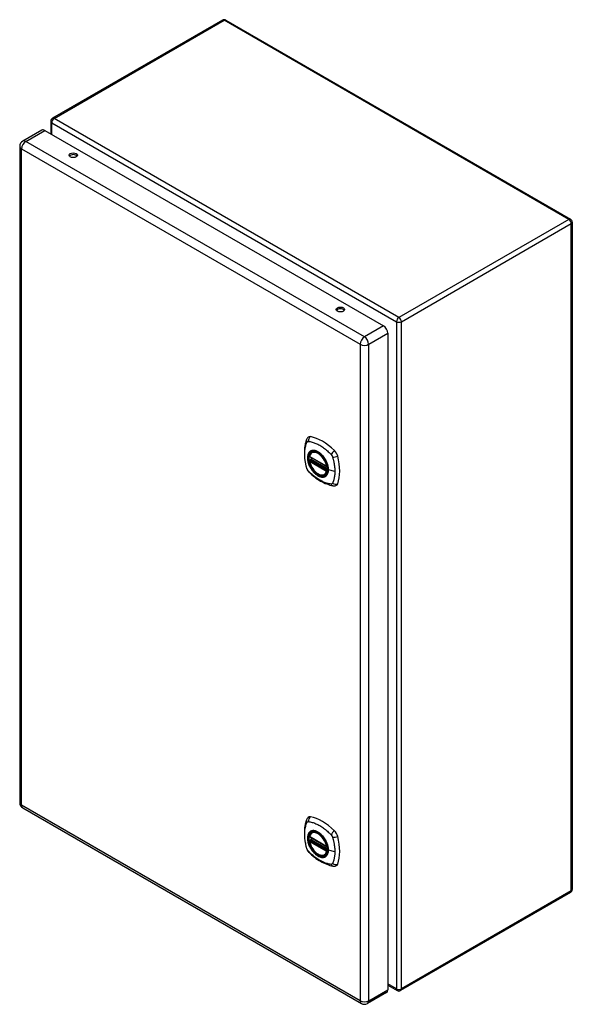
# Model space of a CAD drawing. Header units: inches. Extents: x 71 to 84.4, y 21.4 to 45.3.
import ezdxf

# ---------------------------------------------------------------- set-up
doc = ezdxf.new("R2010")
doc.units = ezdxf.units.IN
doc.header["$MEASUREMENT"] = 0
doc.layers.add('Visible Edges(ANSI)', color=7, linetype='Continuous', lineweight=25)
doc.layers.add('Visible Tangent Edges(ANSI)', color=7, linetype='Continuous', lineweight=25)

msp = doc.modelspace()

# ---------------------------------------------------------------- linework, layer by layer
at = {"layer": 'Visible Edges(ANSI)'}
for p, q in [((75.874, 45.291), (71.751, 42.91)), ((75.958, 45.291), (84.325, 40.461)), ((71.709, 42.838), (71.709, 42.533)), ((71.49, 42.624), (71.027, 42.357)), ((71.563, 42.617), (79.784, 37.87)), ((70.954, 42.23), (70.954, 26.3)), ((84.367, 40.388), (84.367, 24.195)), ((79.887, 37.692), (79.887, 21.761)), ((77.993, 34.7), (78.407, 34.461)), ((78.018, 34.638), (78.058, 34.662)), ((78.049, 34.804), (78.06, 34.81)), ((77.993, 34.604), (78.007, 34.612)), ((78.012, 34.624), (78.012, 34.626)), ((78.362, 34.262), (78.373, 34.268)), ((71.027, 26.173), (79.248, 21.427)), ((78.049, 25.575), (78.06, 25.581)), ((77.993, 25.471), (78.407, 25.232)), ((77.993, 25.375), (78.007, 25.383)), ((78.012, 25.395), (78.012, 25.398)), ((78.018, 25.409), (78.058, 25.433)), ((78.362, 25.033), (78.373, 25.039)), ((84.325, 24.123), (80.201, 21.742)), ((79.887, 21.875), (80.117, 21.742)), ((79.857, 21.694), (79.394, 21.427))]:
    msp.add_line(p, q, dxfattribs=at)
at = {"layer": 'Visible Edges(ANSI)', "flags": 128}
for points in [[(77.953, 35.169), (77.94, 35.156), (77.93, 35.142), (77.922, 35.127), (77.915, 35.113)], [(77.915, 35.113), (77.908, 35.092), (77.901, 35.072), (77.896, 35.053), (77.891, 35.035), (77.887, 35.016), (77.883, 34.997), (77.875, 34.957), (77.87, 34.916), (77.866, 34.875), (77.863, 34.832), (77.863, 34.789), (77.863, 34.746), (77.866, 34.702), (77.87, 34.657), (77.875, 34.613), (77.882, 34.567), (77.89, 34.522), (77.9, 34.476), (77.906, 34.453), (77.909, 34.441), (77.912, 34.427)], [(77.987, 34.713), (77.991, 34.728), (77.997, 34.742), (78.003, 34.755), (78.01, 34.767), (78.018, 34.778), (78.028, 34.788), (78.038, 34.796), (78.049, 34.804)], [(78.302, 34.724), (78.32, 34.701), (78.338, 34.678), (78.355, 34.653), (78.37, 34.628), (78.385, 34.602), (78.398, 34.575), (78.409, 34.548), (78.419, 34.52)], [(77.912, 34.427), (77.917, 34.414), (77.922, 34.401), (77.928, 34.388), (77.934, 34.376), (77.942, 34.364), (77.95, 34.353), (77.958, 34.342), (77.968, 34.331)], [(78.362, 34.262), (78.351, 34.256), (78.338, 34.251), (78.326, 34.248), (78.312, 34.246), (78.299, 34.246), (78.285, 34.247), (78.271, 34.249), (78.256, 34.252), (78.242, 34.257), (78.227, 34.263), (78.212, 34.27), (78.198, 34.278), (78.183, 34.287), (78.169, 34.297), (78.154, 34.308), (78.14, 34.32), (78.126, 34.333), (78.113, 34.347), (78.1, 34.362), (78.087, 34.377), (78.075, 34.393), (78.063, 34.41), (78.052, 34.427), (78.042, 34.445), (78.032, 34.462), (78.023, 34.481), (78.015, 34.499), (78.008, 34.518), (78.001, 34.536), (77.996, 34.555), (77.991, 34.574), (77.987, 34.592)], [(78.007, 34.612), (78.009, 34.614), (78.011, 34.617), (78.012, 34.621), (78.012, 34.624)], [(77.968, 34.331), (77.978, 34.321), (77.987, 34.312), (78.004, 34.295), (78.039, 34.265), (78.074, 34.235), (78.11, 34.206), (78.146, 34.179), (78.182, 34.154), (78.219, 34.13), (78.257, 34.107), (78.294, 34.086), (78.332, 34.067), (78.37, 34.05), (78.408, 34.035), (78.446, 34.021), (78.485, 34.009), (78.523, 33.999), (78.542, 33.995), (78.552, 33.993), (78.563, 33.991)], [(78.563, 33.991), (78.579, 33.989), (78.595, 33.989), (78.613, 33.991), (78.631, 33.996)], [(77.915, 25.884), (77.908, 25.863), (77.901, 25.843), (77.896, 25.825), (77.891, 25.806), (77.887, 25.787), (77.883, 25.768), (77.875, 25.728), (77.87, 25.687), (77.866, 25.646), (77.863, 25.604), (77.863, 25.561), (77.863, 25.517), (77.866, 25.473), (77.87, 25.429), (77.875, 25.384), (77.882, 25.338), (77.89, 25.293), (77.9, 25.247), (77.906, 25.224), (77.909, 25.212), (77.912, 25.199)], [(77.953, 25.94), (77.94, 25.927), (77.93, 25.913), (77.922, 25.898), (77.915, 25.884)], [(77.987, 25.484), (77.991, 25.499), (77.997, 25.513), (78.003, 25.526), (78.01, 25.538), (78.018, 25.549), (78.028, 25.559), (78.038, 25.567), (78.049, 25.575)], [(78.362, 25.033), (78.351, 25.027), (78.338, 25.022), (78.326, 25.019), (78.312, 25.017), (78.299, 25.017), (78.285, 25.018), (78.271, 25.02), (78.256, 25.023), (78.242, 25.028), (78.227, 25.034), (78.212, 25.041), (78.198, 25.049), (78.183, 25.058), (78.169, 25.068), (78.154, 25.079), (78.14, 25.091), (78.126, 25.104), (78.113, 25.118), (78.1, 25.133), (78.087, 25.148), (78.075, 25.164), (78.063, 25.181), (78.052, 25.198), (78.042, 25.216), (78.032, 25.234), (78.023, 25.252), (78.015, 25.27), (78.008, 25.289), (78.001, 25.308), (77.996, 25.326), (77.991, 25.345), (77.987, 25.363)], [(78.007, 25.383), (78.009, 25.385), (78.011, 25.389), (78.012, 25.392), (78.012, 25.395)], [(78.302, 25.495), (78.32, 25.472), (78.338, 25.449), (78.355, 25.424), (78.37, 25.399), (78.385, 25.373), (78.398, 25.346), (78.409, 25.319), (78.419, 25.291)], [(77.912, 25.199), (77.917, 25.185), (77.922, 25.172), (77.928, 25.159), (77.934, 25.147), (77.942, 25.135), (77.95, 25.124), (77.958, 25.113), (77.968, 25.102)], [(77.968, 25.102), (77.978, 25.092), (77.987, 25.083), (78.004, 25.067), (78.039, 25.036), (78.074, 25.006), (78.11, 24.978), (78.146, 24.95), (78.182, 24.925), (78.219, 24.901), (78.257, 24.878), (78.294, 24.858), (78.332, 24.838), (78.37, 24.821), (78.408, 24.806), (78.446, 24.792), (78.485, 24.78), (78.523, 24.77), (78.542, 24.766), (78.552, 24.764), (78.563, 24.762)], [(78.563, 24.762), (78.579, 24.761), (78.595, 24.761), (78.613, 24.763), (78.631, 24.767)]]:
    msp.add_lwpolyline(points, dxfattribs=at)
at = {"layer": 'Visible Edges(ANSI)'}
for centre, radius, start, end in [((75.916, 45.218), 0.084, 60, 120), ((71.793, 42.838), 0.084, 120, 180), ((71.1, 42.23), 0.146, 120, 180), ((84.283, 40.388), 0.084, 0, 60), ((77.999, 34.71), 0.0118, 166.5554, 240), ((77.999, 34.594), 0.0118, 120, 190.611), ((78.024, 34.628), 0.0118, 120, 187.8283), ((78.413, 34.471), 0.0118, 240, 282.6344), ((71.1, 26.3), 0.146, 180, 240), ((77.999, 25.481), 0.0118, 166.5554, 240), ((77.999, 25.365), 0.0118, 120, 190.611), ((78.024, 25.399), 0.0118, 120, 187.8283), ((78.413, 25.242), 0.0118, 240, 282.6344), ((84.283, 24.195), 0.084, 300, 0), ((80.159, 21.814), 0.084, 240, 300), ((79.321, 21.554), 0.146, 240, 300)]:
    msp.add_arc(centre, radius, start, end, dxfattribs=at)
for centre, major_axis, start_param, end_param in [((71.563, 42.497), (-0.073, 0.126), 5.497787, 6.283185), ((72.255, 41.97), (0.102, 0), 0.378178, 2.763414), ((78.738, 38.227), (0.102, 0), 0.378178, 2.763414), ((79.784, 37.751), (0.073, -0.126), 0.785398, 2.356194), ((78.052, 35.023), (-0.089, 0.153), 5.825423, 6.408181), ((78.303, 34.026), (-0.64, 1.108), 5.170151, 5.825423), ((78.198, 34.529), (0.157, -0.273), 2.363977, 7.060801), ((78.554, 34.734), (0.089, -0.153), 1.113034, 2.028558), ((77.816, 34.87), (-0.64, 1.108), 3.599355, 4.254627), ((78.554, 34.155), (0.089, -0.153), 6.158189, 6.740947), ((78.052, 25.795), (-0.089, 0.153), 5.825423, 6.408181), ((78.303, 24.798), (-0.64, 1.108), 5.170151, 5.825423), ((78.198, 25.3), (0.157, -0.273), 2.363977, 7.060801), ((78.554, 25.505), (0.089, -0.153), 1.113034, 2.028558), ((77.816, 25.641), (-0.64, 1.108), 3.599355, 4.254627), ((78.554, 24.926), (0.089, -0.153), 6.158189, 6.740947), ((79.784, 21.821), (0.073, -0.126), 0, 0.785398)]:
    msp.add_ellipse(centre, major_axis=major_axis, ratio=0.57735, start_param=start_param, end_param=end_param, dxfattribs=at)
for centre, major_axis in [((72.255, 42.013), (0.102, 0)), ((78.738, 38.27), (0.102, 0)), ((78.195, 34.526), (-0.16, 0.277)), ((78.195, 25.298), (-0.16, 0.277))]:
    msp.add_ellipse(centre, major_axis=major_axis, ratio=0.57735, dxfattribs=at)
at = {"layer": 'Visible Tangent Edges(ANSI)'}
for p, q in [((71.793, 42.906), (75.916, 45.287)), ((84.283, 40.457), (75.916, 45.287)), ((71.733, 42.803), (80.1, 37.973)), ((71.733, 42.518), (71.733, 42.803)), ((80.159, 38.076), (71.793, 42.906)), ((71.1, 42.35), (71.563, 42.617)), ((79.321, 37.603), (71.1, 42.35)), ((70.997, 42.171), (79.218, 37.425)), ((70.997, 26.24), (70.997, 42.171)), ((84.283, 40.457), (80.159, 38.076)), ((80.218, 37.973), (84.342, 40.354)), ((84.342, 24.161), (84.342, 40.354)), ((78.683, 38.221), (78.652, 38.238)), ((79.784, 37.87), (79.321, 37.603)), ((80.1, 37.973), (80.1, 21.78)), ((80.218, 21.78), (80.218, 37.973)), ((79.425, 37.425), (79.887, 37.692)), ((79.218, 37.425), (79.218, 21.494)), ((79.425, 21.494), (79.425, 37.425)), ((78.404, 34.466), (77.99, 34.705)), ((78.024, 34.638), (78.062, 34.66)), ((77.99, 34.589), (78.404, 34.35)), ((77.999, 34.604), (78.01, 34.61)), ((78.413, 34.365), (77.999, 34.604)), ((78.01, 34.61), (78.42, 34.374)), ((78.421, 34.391), (78.018, 34.623)), ((78.421, 34.408), (78.024, 34.638)), ((78.419, 34.369), (78.413, 34.365)), ((78.603, 34.34), (78.446, 34.38)), ((79.218, 21.494), (70.997, 26.24)), ((78.404, 25.237), (77.99, 25.476)), ((77.99, 25.36), (78.404, 25.121)), ((77.999, 25.375), (78.01, 25.381)), ((78.413, 25.136), (77.999, 25.375)), ((78.01, 25.381), (78.42, 25.145)), ((78.421, 25.162), (78.018, 25.394)), ((78.024, 25.409), (78.062, 25.431)), ((78.421, 25.179), (78.024, 25.409)), ((78.419, 25.14), (78.413, 25.136)), ((78.603, 25.111), (78.446, 25.151)), ((84.342, 24.161), (80.218, 21.78)), ((79.425, 21.494), (79.887, 21.761)), ((80.1, 21.78), (79.887, 21.903))]:
    msp.add_line(p, q, dxfattribs=at)
at = {"layer": 'Visible Tangent Edges(ANSI)', "flags": 128}
for points in [[(77.926, 34.413), (77.916, 34.446), (77.909, 34.476), (77.902, 34.505), (77.896, 34.535), (77.891, 34.564), (77.886, 34.593), (77.882, 34.622), (77.879, 34.651), (77.876, 34.679), (77.874, 34.707), (77.873, 34.735), (77.873, 34.762), (77.873, 34.789), (77.874, 34.815), (77.876, 34.841), (77.878, 34.866), (77.882, 34.89), (77.886, 34.914), (77.891, 34.938), (77.896, 34.961), (77.902, 34.983), (77.909, 35.005), (77.916, 35.026), (77.926, 35.048)], [(77.926, 35.048), (77.927, 35.049), (77.928, 35.051), (77.929, 35.052), (77.93, 35.054), (77.931, 35.055), (77.932, 35.057), (77.934, 35.058), (77.935, 35.059), (77.936, 35.061), (77.938, 35.062), (77.939, 35.063), (77.941, 35.064), (77.942, 35.064), (77.944, 35.065), (77.946, 35.066), (77.947, 35.066), (77.949, 35.067), (77.951, 35.067), (77.953, 35.068), (77.954, 35.068), (77.956, 35.068), (77.958, 35.068), (77.96, 35.069), (77.962, 35.068)], [(77.962, 35.068), (77.986, 35.066), (78.008, 35.062), (78.03, 35.057), (78.053, 35.051), (78.075, 35.045), (78.098, 35.037), (78.121, 35.029), (78.144, 35.02), (78.168, 35.009), (78.191, 34.998), (78.214, 34.986), (78.238, 34.973), (78.261, 34.959), (78.284, 34.944), (78.308, 34.929), (78.331, 34.912), (78.354, 34.895), (78.376, 34.877), (78.399, 34.858), (78.422, 34.838), (78.444, 34.818), (78.466, 34.798), (78.488, 34.776), (78.512, 34.751)], [(78, 34.824), (77.991, 34.816), (77.982, 34.807), (77.975, 34.797), (77.968, 34.786), (77.962, 34.774), (77.957, 34.762), (77.952, 34.748), (77.948, 34.734), (77.945, 34.72), (77.943, 34.704), (77.942, 34.688), (77.942, 34.671), (77.942, 34.654), (77.943, 34.637), (77.945, 34.619), (77.948, 34.601), (77.952, 34.583), (77.957, 34.564), (77.962, 34.545), (77.968, 34.526), (77.975, 34.508), (77.982, 34.489), (77.991, 34.47), (78, 34.452)], [(78.443, 34.382), (78.438, 34.324), (78.421, 34.275), (78.393, 34.238), (78.357, 34.214), (78.313, 34.205), (78.264, 34.21), (78.211, 34.23), (78.157, 34.263), (78.106, 34.309), (78.058, 34.364), (78.017, 34.427), (77.984, 34.494), (77.96, 34.563), (77.948, 34.63), (77.946, 34.693), (77.956, 34.748), (77.977, 34.792), (78.008, 34.825), (78.047, 34.843), (78.094, 34.847), (78.145, 34.837), (78.198, 34.811), (78.251, 34.773), (78.302, 34.724)], [(78.033, 34.843), (78.031, 34.842), (78.03, 34.842), (78.028, 34.841), (78.027, 34.84), (78.025, 34.84), (78.024, 34.839), (78.022, 34.838), (78.021, 34.838), (78.02, 34.837), (78.018, 34.836), (78.017, 34.835), (78.015, 34.835), (78.014, 34.834), (78.013, 34.833), (78.011, 34.832), (78.01, 34.831), (78.009, 34.83), (78.007, 34.829), (78.006, 34.829), (78.005, 34.828), (78.003, 34.827), (78.002, 34.826), (78.001, 34.825), (78, 34.824)], [(78.355, 34.657), (78.343, 34.674), (78.331, 34.69), (78.319, 34.706), (78.306, 34.722), (78.293, 34.736), (78.279, 34.751), (78.266, 34.764), (78.252, 34.776), (78.237, 34.788), (78.223, 34.799), (78.209, 34.808), (78.194, 34.817), (78.179, 34.825), (78.165, 34.832), (78.15, 34.838), (78.136, 34.843), (78.122, 34.847), (78.108, 34.849), (78.095, 34.851), (78.081, 34.851), (78.069, 34.851), (78.056, 34.849), (78.044, 34.847), (78.033, 34.843)], [(78.388, 34.599), (78.387, 34.602), (78.385, 34.604), (78.384, 34.607), (78.383, 34.609), (78.381, 34.612), (78.38, 34.614), (78.379, 34.617), (78.377, 34.619), (78.376, 34.621), (78.375, 34.624), (78.373, 34.626), (78.372, 34.629), (78.371, 34.631), (78.369, 34.633), (78.368, 34.636), (78.366, 34.638), (78.365, 34.641), (78.363, 34.643), (78.362, 34.645), (78.361, 34.648), (78.359, 34.65), (78.358, 34.652), (78.356, 34.655), (78.355, 34.657)], [(78.512, 34.751), (78.513, 34.75), (78.514, 34.749), (78.515, 34.748), (78.515, 34.747), (78.516, 34.746), (78.517, 34.744), (78.518, 34.743), (78.519, 34.742), (78.52, 34.741), (78.521, 34.74), (78.522, 34.738), (78.523, 34.737), (78.524, 34.736), (78.525, 34.735), (78.526, 34.733), (78.526, 34.732), (78.527, 34.731), (78.528, 34.73), (78.529, 34.728), (78.53, 34.727), (78.531, 34.726), (78.531, 34.724), (78.532, 34.723), (78.533, 34.722)], [(78.533, 34.722), (78.534, 34.72), (78.535, 34.719), (78.535, 34.718), (78.536, 34.716), (78.537, 34.715), (78.537, 34.714), (78.538, 34.712), (78.539, 34.711), (78.539, 34.709), (78.54, 34.708), (78.541, 34.707), (78.541, 34.705), (78.542, 34.704), (78.543, 34.702), (78.543, 34.701), (78.544, 34.7), (78.544, 34.698), (78.545, 34.697), (78.545, 34.695), (78.546, 34.694), (78.546, 34.693), (78.547, 34.691), (78.547, 34.69), (78.548, 34.688)], [(78.548, 34.688), (78.554, 34.67), (78.558, 34.655), (78.562, 34.641), (78.565, 34.626), (78.569, 34.611), (78.572, 34.596), (78.575, 34.582), (78.578, 34.567), (78.581, 34.552), (78.584, 34.538), (78.587, 34.523), (78.589, 34.509), (78.591, 34.494), (78.593, 34.48), (78.595, 34.465), (78.597, 34.451), (78.598, 34.437), (78.6, 34.423), (78.601, 34.409), (78.602, 34.395), (78.602, 34.381), (78.603, 34.368), (78.603, 34.354), (78.603, 34.34)], [(77.962, 34.35), (77.96, 34.352), (77.958, 34.355), (77.956, 34.357), (77.954, 34.359), (77.953, 34.362), (77.951, 34.364), (77.949, 34.367), (77.947, 34.369), (77.946, 34.372), (77.944, 34.374), (77.942, 34.377), (77.941, 34.38), (77.939, 34.382), (77.938, 34.385), (77.936, 34.388), (77.935, 34.391), (77.934, 34.393), (77.932, 34.396), (77.931, 34.399), (77.93, 34.402), (77.929, 34.404), (77.928, 34.407), (77.927, 34.41), (77.926, 34.413)], [(78, 34.452), (78.001, 34.45), (78.002, 34.447), (78.003, 34.445), (78.005, 34.442), (78.006, 34.44), (78.007, 34.437), (78.009, 34.435), (78.01, 34.432), (78.011, 34.43), (78.013, 34.428), (78.014, 34.425), (78.015, 34.423), (78.017, 34.42), (78.018, 34.418), (78.02, 34.416), (78.021, 34.413), (78.022, 34.411), (78.024, 34.408), (78.025, 34.406), (78.027, 34.404), (78.028, 34.401), (78.03, 34.399), (78.031, 34.397), (78.033, 34.394)], [(78.007, 34.612), (78.007, 34.612), (78.006, 34.612), (78.006, 34.612), (78.006, 34.612), (78.006, 34.612), (78.006, 34.612), (78.006, 34.612), (78.006, 34.612), (78.006, 34.612), (78.006, 34.612), (78.006, 34.612), (78.006, 34.612), (78.006, 34.612), (78.006, 34.612), (78.006, 34.612), (78.006, 34.612), (78.006, 34.612), (78.006, 34.612), (78.006, 34.612), (78.006, 34.612), (78.006, 34.612), (78.006, 34.612), (78.006, 34.612), (78.006, 34.612)], [(78.006, 34.612), (78.006, 34.612), (78.006, 34.612), (78.006, 34.612), (78.006, 34.612), (78.006, 34.612), (78.006, 34.612), (78.006, 34.612), (78.006, 34.612), (78.006, 34.612), (78.007, 34.612), (78.007, 34.612), (78.007, 34.612), (78.007, 34.612), (78.007, 34.612), (78.007, 34.612), (78.007, 34.611), (78.007, 34.611), (78.007, 34.611), (78.008, 34.611), (78.008, 34.611), (78.008, 34.611), (78.008, 34.611), (78.008, 34.611), (78.008, 34.611)], [(78.008, 34.611), (78.009, 34.611), (78.009, 34.611), (78.009, 34.611), (78.009, 34.611), (78.009, 34.611), (78.009, 34.611), (78.009, 34.611), (78.009, 34.611), (78.009, 34.611), (78.009, 34.611), (78.009, 34.611), (78.009, 34.611), (78.009, 34.611), (78.009, 34.611), (78.009, 34.611), (78.009, 34.611), (78.01, 34.611), (78.01, 34.611), (78.01, 34.61), (78.01, 34.61), (78.01, 34.61), (78.01, 34.61), (78.01, 34.61), (78.01, 34.61)], [(78.012, 34.625), (78.012, 34.625), (78.012, 34.625), (78.012, 34.625), (78.012, 34.625), (78.012, 34.625), (78.012, 34.625), (78.012, 34.625), (78.012, 34.625), (78.012, 34.625), (78.012, 34.625), (78.012, 34.625), (78.012, 34.625), (78.012, 34.625), (78.012, 34.625), (78.012, 34.625), (78.012, 34.624), (78.012, 34.624), (78.012, 34.624), (78.012, 34.624), (78.012, 34.624), (78.012, 34.624), (78.012, 34.624), (78.012, 34.624), (78.012, 34.624)], [(78.015, 34.625), (78.015, 34.625), (78.015, 34.625), (78.015, 34.625), (78.015, 34.625), (78.014, 34.625), (78.014, 34.625), (78.014, 34.625), (78.014, 34.625), (78.014, 34.625), (78.014, 34.625), (78.013, 34.625), (78.013, 34.625), (78.013, 34.625), (78.013, 34.625), (78.013, 34.625), (78.013, 34.625), (78.013, 34.625), (78.013, 34.625), (78.013, 34.625), (78.012, 34.625), (78.012, 34.625), (78.012, 34.625), (78.012, 34.625), (78.012, 34.625)], [(78.018, 34.623), (78.018, 34.623), (78.018, 34.623), (78.018, 34.623), (78.018, 34.623), (78.018, 34.624), (78.017, 34.624), (78.017, 34.624), (78.017, 34.624), (78.017, 34.624), (78.017, 34.624), (78.017, 34.624), (78.017, 34.624), (78.017, 34.624), (78.016, 34.624), (78.016, 34.624), (78.016, 34.624), (78.016, 34.624), (78.016, 34.624), (78.016, 34.624), (78.016, 34.624), (78.016, 34.625), (78.016, 34.625), (78.015, 34.625), (78.015, 34.625)], [(78.446, 34.38), (78.446, 34.389), (78.446, 34.397), (78.445, 34.406), (78.445, 34.415), (78.444, 34.424), (78.442, 34.433), (78.441, 34.442), (78.44, 34.451), (78.438, 34.46), (78.436, 34.469), (78.434, 34.478), (78.431, 34.488), (78.429, 34.497), (78.426, 34.506), (78.423, 34.516), (78.42, 34.525), (78.416, 34.534), (78.413, 34.544), (78.409, 34.553), (78.405, 34.563), (78.401, 34.572), (78.397, 34.581), (78.392, 34.59), (78.388, 34.599)], [(78.419, 34.52), (78.421, 34.514), (78.423, 34.508), (78.425, 34.502), (78.426, 34.496), (78.428, 34.491), (78.43, 34.485), (78.431, 34.479), (78.433, 34.473), (78.434, 34.467), (78.435, 34.461), (78.436, 34.455), (78.437, 34.45), (78.438, 34.444), (78.439, 34.438), (78.44, 34.432), (78.441, 34.427), (78.441, 34.421), (78.442, 34.415), (78.442, 34.41), (78.443, 34.404), (78.443, 34.399), (78.443, 34.393), (78.443, 34.388), (78.443, 34.382)], [(78.512, 34.033), (78.488, 34.035), (78.466, 34.039), (78.444, 34.044), (78.422, 34.05), (78.399, 34.057), (78.376, 34.065), (78.354, 34.073), (78.331, 34.083), (78.308, 34.093), (78.284, 34.104), (78.261, 34.116), (78.238, 34.13), (78.214, 34.143), (78.191, 34.158), (78.168, 34.174), (78.144, 34.19), (78.121, 34.207), (78.098, 34.225), (78.075, 34.244), (78.053, 34.263), (78.03, 34.283), (78.008, 34.304), (77.986, 34.325), (77.962, 34.35)], [(78.033, 34.394), (78.044, 34.378), (78.056, 34.361), (78.069, 34.345), (78.082, 34.33), (78.095, 34.315), (78.108, 34.301), (78.122, 34.288), (78.136, 34.276), (78.15, 34.264), (78.165, 34.253), (78.179, 34.243), (78.194, 34.235), (78.209, 34.227), (78.223, 34.22), (78.237, 34.214), (78.252, 34.209), (78.266, 34.205), (78.28, 34.202), (78.293, 34.201), (78.306, 34.2), (78.319, 34.201), (78.331, 34.202), (78.343, 34.205), (78.355, 34.209)], [(78.355, 34.209), (78.356, 34.209), (78.358, 34.21), (78.359, 34.21), (78.361, 34.211), (78.362, 34.212), (78.363, 34.212), (78.365, 34.213), (78.366, 34.214), (78.368, 34.215), (78.369, 34.215), (78.371, 34.216), (78.372, 34.217), (78.373, 34.218), (78.375, 34.219), (78.376, 34.219), (78.377, 34.22), (78.379, 34.221), (78.38, 34.222), (78.381, 34.223), (78.383, 34.224), (78.384, 34.225), (78.385, 34.226), (78.387, 34.227), (78.388, 34.228)], [(78.388, 34.228), (78.392, 34.232), (78.397, 34.236), (78.401, 34.24), (78.405, 34.245), (78.409, 34.25), (78.413, 34.255), (78.416, 34.26), (78.42, 34.266), (78.423, 34.272), (78.426, 34.277), (78.429, 34.284), (78.431, 34.29), (78.434, 34.297), (78.436, 34.303), (78.438, 34.31), (78.44, 34.317), (78.441, 34.325), (78.443, 34.332), (78.444, 34.34), (78.445, 34.348), (78.445, 34.356), (78.446, 34.364), (78.446, 34.372), (78.446, 34.38)], [(78.603, 34.34), (78.603, 34.327), (78.603, 34.314), (78.602, 34.3), (78.602, 34.287), (78.601, 34.274), (78.6, 34.261), (78.598, 34.249), (78.597, 34.236), (78.595, 34.224), (78.593, 34.211), (78.591, 34.199), (78.589, 34.187), (78.587, 34.175), (78.584, 34.164), (78.581, 34.152), (78.578, 34.141), (78.575, 34.13), (78.572, 34.118), (78.569, 34.107), (78.565, 34.097), (78.562, 34.086), (78.558, 34.076), (78.554, 34.065), (78.548, 34.054)], [(78.548, 34.054), (78.547, 34.052), (78.546, 34.05), (78.545, 34.049), (78.544, 34.047), (78.543, 34.046), (78.541, 34.045), (78.54, 34.043), (78.539, 34.042), (78.537, 34.041), (78.536, 34.04), (78.535, 34.039), (78.533, 34.038), (78.531, 34.037), (78.53, 34.036), (78.528, 34.036), (78.527, 34.035), (78.525, 34.034), (78.523, 34.034), (78.521, 34.034), (78.519, 34.033), (78.517, 34.033), (78.516, 34.033), (78.514, 34.033), (78.512, 34.033)], [(77.926, 25.184), (77.916, 25.217), (77.909, 25.247), (77.902, 25.276), (77.896, 25.306), (77.891, 25.335), (77.886, 25.364), (77.882, 25.393), (77.879, 25.422), (77.876, 25.45), (77.874, 25.478), (77.873, 25.506), (77.873, 25.533), (77.873, 25.56), (77.874, 25.586), (77.876, 25.612), (77.878, 25.637), (77.882, 25.662), (77.886, 25.686), (77.891, 25.709), (77.896, 25.732), (77.902, 25.754), (77.909, 25.776), (77.916, 25.797), (77.926, 25.819)], [(77.926, 25.819), (77.927, 25.82), (77.928, 25.822), (77.929, 25.824), (77.93, 25.825), (77.931, 25.827), (77.932, 25.828), (77.934, 25.829), (77.935, 25.831), (77.936, 25.832), (77.938, 25.833), (77.939, 25.834), (77.941, 25.835), (77.942, 25.836), (77.944, 25.836), (77.946, 25.837), (77.947, 25.838), (77.949, 25.838), (77.951, 25.839), (77.953, 25.839), (77.954, 25.839), (77.956, 25.839), (77.958, 25.84), (77.96, 25.84), (77.962, 25.84)], [(77.962, 25.84), (77.986, 25.837), (78.008, 25.833), (78.03, 25.828), (78.053, 25.823), (78.075, 25.816), (78.098, 25.808), (78.121, 25.8), (78.144, 25.791), (78.168, 25.781), (78.191, 25.769), (78.214, 25.757), (78.238, 25.744), (78.261, 25.73), (78.284, 25.715), (78.308, 25.7), (78.331, 25.683), (78.354, 25.666), (78.376, 25.648), (78.399, 25.629), (78.422, 25.61), (78.444, 25.589), (78.466, 25.569), (78.488, 25.547), (78.512, 25.522)], [(78, 25.595), (77.991, 25.587), (77.982, 25.578), (77.975, 25.568), (77.968, 25.557), (77.962, 25.545), (77.957, 25.533), (77.952, 25.519), (77.948, 25.505), (77.945, 25.491), (77.943, 25.475), (77.942, 25.459), (77.942, 25.443), (77.942, 25.426), (77.943, 25.408), (77.945, 25.39), (77.948, 25.372), (77.952, 25.354), (77.957, 25.335), (77.962, 25.316), (77.968, 25.297), (77.975, 25.279), (77.982, 25.26), (77.991, 25.242), (78, 25.223)], [(78.443, 25.154), (78.438, 25.095), (78.421, 25.047), (78.393, 25.009), (78.357, 24.985), (78.313, 24.976), (78.264, 24.981), (78.211, 25.001), (78.157, 25.034), (78.106, 25.08), (78.058, 25.135), (78.017, 25.198), (77.984, 25.265), (77.96, 25.334), (77.948, 25.402), (77.946, 25.464), (77.956, 25.519), (77.977, 25.564), (78.008, 25.596), (78.047, 25.614), (78.094, 25.618), (78.145, 25.608), (78.198, 25.583), (78.251, 25.544), (78.302, 25.495)], [(78.033, 25.614), (78.031, 25.613), (78.03, 25.613), (78.028, 25.612), (78.027, 25.612), (78.025, 25.611), (78.024, 25.61), (78.022, 25.609), (78.021, 25.609), (78.02, 25.608), (78.018, 25.607), (78.017, 25.607), (78.015, 25.606), (78.014, 25.605), (78.013, 25.604), (78.011, 25.603), (78.01, 25.602), (78.009, 25.601), (78.007, 25.601), (78.006, 25.6), (78.005, 25.599), (78.003, 25.598), (78.002, 25.597), (78.001, 25.596), (78, 25.595)], [(78.355, 25.428), (78.343, 25.445), (78.331, 25.462), (78.319, 25.478), (78.306, 25.493), (78.293, 25.508), (78.279, 25.522), (78.266, 25.535), (78.252, 25.547), (78.237, 25.559), (78.223, 25.57), (78.209, 25.58), (78.194, 25.588), (78.179, 25.596), (78.165, 25.603), (78.15, 25.609), (78.136, 25.614), (78.122, 25.618), (78.108, 25.62), (78.095, 25.622), (78.081, 25.623), (78.069, 25.622), (78.056, 25.62), (78.044, 25.618), (78.033, 25.614)], [(78.007, 25.383), (78.007, 25.383), (78.006, 25.383), (78.006, 25.383), (78.006, 25.383), (78.006, 25.383), (78.006, 25.383), (78.006, 25.383), (78.006, 25.383), (78.006, 25.383), (78.006, 25.383), (78.006, 25.383), (78.006, 25.383), (78.006, 25.383), (78.006, 25.383), (78.006, 25.383), (78.006, 25.383), (78.006, 25.383), (78.006, 25.383), (78.006, 25.383), (78.006, 25.383), (78.006, 25.383), (78.006, 25.383), (78.006, 25.383), (78.006, 25.383)], [(78.006, 25.383), (78.006, 25.383), (78.006, 25.383), (78.006, 25.383), (78.006, 25.383), (78.006, 25.383), (78.006, 25.383), (78.006, 25.383), (78.006, 25.383), (78.006, 25.383), (78.007, 25.383), (78.007, 25.383), (78.007, 25.383), (78.007, 25.383), (78.007, 25.383), (78.007, 25.383), (78.007, 25.383), (78.007, 25.383), (78.007, 25.382), (78.008, 25.382), (78.008, 25.382), (78.008, 25.382), (78.008, 25.382), (78.008, 25.382), (78.008, 25.382)], [(78.008, 25.382), (78.009, 25.382), (78.009, 25.382), (78.009, 25.382), (78.009, 25.382), (78.009, 25.382), (78.009, 25.382), (78.009, 25.382), (78.009, 25.382), (78.009, 25.382), (78.009, 25.382), (78.009, 25.382), (78.009, 25.382), (78.009, 25.382), (78.009, 25.382), (78.009, 25.382), (78.009, 25.382), (78.01, 25.382), (78.01, 25.382), (78.01, 25.382), (78.01, 25.382), (78.01, 25.382), (78.01, 25.382), (78.01, 25.381), (78.01, 25.381)], [(78.015, 25.396), (78.015, 25.396), (78.015, 25.396), (78.015, 25.396), (78.015, 25.396), (78.014, 25.396), (78.014, 25.396), (78.014, 25.396), (78.014, 25.396), (78.014, 25.396), (78.014, 25.396), (78.013, 25.396), (78.013, 25.396), (78.013, 25.396), (78.013, 25.396), (78.013, 25.396), (78.013, 25.396), (78.013, 25.396), (78.013, 25.396), (78.013, 25.396), (78.012, 25.396), (78.012, 25.396), (78.012, 25.396), (78.012, 25.396), (78.012, 25.396)], [(78.012, 25.396), (78.012, 25.396), (78.012, 25.396), (78.012, 25.396), (78.012, 25.396), (78.012, 25.396), (78.012, 25.396), (78.012, 25.396), (78.012, 25.396), (78.012, 25.396), (78.012, 25.396), (78.012, 25.396), (78.012, 25.396), (78.012, 25.396), (78.012, 25.396), (78.012, 25.396), (78.012, 25.396), (78.012, 25.396), (78.012, 25.395), (78.012, 25.395), (78.012, 25.395), (78.012, 25.395), (78.012, 25.395), (78.012, 25.395), (78.012, 25.395)], [(78.018, 25.394), (78.018, 25.394), (78.018, 25.394), (78.018, 25.395), (78.018, 25.395), (78.018, 25.395), (78.017, 25.395), (78.017, 25.395), (78.017, 25.395), (78.017, 25.395), (78.017, 25.395), (78.017, 25.395), (78.017, 25.395), (78.017, 25.395), (78.016, 25.395), (78.016, 25.395), (78.016, 25.395), (78.016, 25.395), (78.016, 25.395), (78.016, 25.396), (78.016, 25.396), (78.016, 25.396), (78.016, 25.396), (78.015, 25.396), (78.015, 25.396)], [(78.388, 25.371), (78.387, 25.373), (78.385, 25.376), (78.384, 25.378), (78.383, 25.38), (78.381, 25.383), (78.38, 25.385), (78.379, 25.388), (78.377, 25.39), (78.376, 25.393), (78.375, 25.395), (78.373, 25.397), (78.372, 25.4), (78.371, 25.402), (78.369, 25.405), (78.368, 25.407), (78.366, 25.409), (78.365, 25.412), (78.363, 25.414), (78.362, 25.417), (78.361, 25.419), (78.359, 25.421), (78.358, 25.424), (78.356, 25.426), (78.355, 25.428)], [(78.446, 25.151), (78.446, 25.16), (78.446, 25.168), (78.445, 25.177), (78.445, 25.186), (78.444, 25.195), (78.442, 25.204), (78.441, 25.213), (78.44, 25.222), (78.438, 25.231), (78.436, 25.24), (78.434, 25.249), (78.431, 25.259), (78.429, 25.268), (78.426, 25.277), (78.423, 25.287), (78.42, 25.296), (78.416, 25.306), (78.413, 25.315), (78.409, 25.324), (78.405, 25.334), (78.401, 25.343), (78.397, 25.352), (78.392, 25.361), (78.388, 25.371)], [(78.512, 25.522), (78.513, 25.521), (78.514, 25.52), (78.515, 25.519), (78.515, 25.518), (78.516, 25.517), (78.517, 25.516), (78.518, 25.514), (78.519, 25.513), (78.52, 25.512), (78.521, 25.511), (78.522, 25.51), (78.523, 25.508), (78.524, 25.507), (78.525, 25.506), (78.526, 25.505), (78.526, 25.503), (78.527, 25.502), (78.528, 25.501), (78.529, 25.499), (78.53, 25.498), (78.531, 25.497), (78.531, 25.495), (78.532, 25.494), (78.533, 25.493)], [(78.533, 25.493), (78.534, 25.491), (78.535, 25.49), (78.535, 25.489), (78.536, 25.487), (78.537, 25.486), (78.537, 25.485), (78.538, 25.483), (78.539, 25.482), (78.539, 25.481), (78.54, 25.479), (78.541, 25.478), (78.541, 25.476), (78.542, 25.475), (78.543, 25.474), (78.543, 25.472), (78.544, 25.471), (78.544, 25.469), (78.545, 25.468), (78.545, 25.467), (78.546, 25.465), (78.546, 25.464), (78.547, 25.462), (78.547, 25.461), (78.548, 25.459)], [(78.548, 25.459), (78.554, 25.441), (78.558, 25.427), (78.562, 25.412), (78.565, 25.397), (78.569, 25.382), (78.572, 25.367), (78.575, 25.353), (78.578, 25.338), (78.581, 25.323), (78.584, 25.309), (78.587, 25.294), (78.589, 25.28), (78.591, 25.265), (78.593, 25.251), (78.595, 25.237), (78.597, 25.222), (78.598, 25.208), (78.6, 25.194), (78.601, 25.18), (78.602, 25.166), (78.602, 25.152), (78.603, 25.139), (78.603, 25.125), (78.603, 25.111)], [(77.962, 25.121), (77.96, 25.123), (77.958, 25.126), (77.956, 25.128), (77.954, 25.13), (77.953, 25.133), (77.951, 25.135), (77.949, 25.138), (77.947, 25.14), (77.946, 25.143), (77.944, 25.146), (77.942, 25.148), (77.941, 25.151), (77.939, 25.153), (77.938, 25.156), (77.936, 25.159), (77.935, 25.162), (77.934, 25.164), (77.932, 25.167), (77.931, 25.17), (77.93, 25.173), (77.929, 25.176), (77.928, 25.178), (77.927, 25.181), (77.926, 25.184)], [(78.512, 24.804), (78.488, 24.806), (78.466, 24.811), (78.444, 24.816), (78.422, 24.821), (78.399, 24.828), (78.376, 24.836), (78.354, 24.844), (78.331, 24.854), (78.308, 24.864), (78.284, 24.875), (78.261, 24.888), (78.238, 24.901), (78.214, 24.915), (78.191, 24.929), (78.168, 24.945), (78.144, 24.961), (78.121, 24.979), (78.098, 24.997), (78.075, 25.015), (78.053, 25.035), (78.03, 25.054), (78.008, 25.075), (77.986, 25.096), (77.962, 25.121)], [(78, 25.223), (78.001, 25.221), (78.002, 25.218), (78.003, 25.216), (78.005, 25.213), (78.006, 25.211), (78.007, 25.208), (78.009, 25.206), (78.01, 25.204), (78.011, 25.201), (78.013, 25.199), (78.014, 25.196), (78.015, 25.194), (78.017, 25.192), (78.018, 25.189), (78.02, 25.187), (78.021, 25.184), (78.022, 25.182), (78.024, 25.18), (78.025, 25.177), (78.027, 25.175), (78.028, 25.173), (78.03, 25.17), (78.031, 25.168), (78.033, 25.166)], [(78.033, 25.166), (78.044, 25.149), (78.056, 25.132), (78.069, 25.116), (78.082, 25.101), (78.095, 25.086), (78.108, 25.072), (78.122, 25.059), (78.136, 25.047), (78.15, 25.035), (78.165, 25.024), (78.179, 25.015), (78.194, 25.006), (78.209, 24.998), (78.223, 24.991), (78.237, 24.985), (78.252, 24.98), (78.266, 24.976), (78.28, 24.974), (78.293, 24.972), (78.306, 24.971), (78.319, 24.972), (78.331, 24.973), (78.343, 24.976), (78.355, 24.98)], [(78.388, 24.999), (78.392, 25.003), (78.397, 25.007), (78.401, 25.011), (78.405, 25.016), (78.409, 25.021), (78.413, 25.026), (78.416, 25.031), (78.42, 25.037), (78.423, 25.043), (78.426, 25.049), (78.429, 25.055), (78.431, 25.061), (78.434, 25.068), (78.436, 25.074), (78.438, 25.081), (78.44, 25.089), (78.441, 25.096), (78.443, 25.103), (78.444, 25.111), (78.445, 25.119), (78.445, 25.127), (78.446, 25.135), (78.446, 25.143), (78.446, 25.151)], [(78.419, 25.291), (78.421, 25.285), (78.423, 25.28), (78.425, 25.274), (78.426, 25.268), (78.428, 25.262), (78.43, 25.256), (78.431, 25.25), (78.433, 25.244), (78.434, 25.238), (78.435, 25.232), (78.436, 25.226), (78.437, 25.221), (78.438, 25.215), (78.439, 25.209), (78.44, 25.203), (78.441, 25.198), (78.441, 25.192), (78.442, 25.186), (78.442, 25.181), (78.443, 25.175), (78.443, 25.17), (78.443, 25.164), (78.443, 25.159), (78.443, 25.154)], [(78.603, 25.111), (78.603, 25.098), (78.603, 25.085), (78.602, 25.072), (78.602, 25.058), (78.601, 25.045), (78.6, 25.033), (78.598, 25.02), (78.597, 25.007), (78.595, 24.995), (78.593, 24.983), (78.591, 24.97), (78.589, 24.958), (78.587, 24.947), (78.584, 24.935), (78.581, 24.923), (78.578, 24.912), (78.575, 24.901), (78.572, 24.89), (78.569, 24.879), (78.565, 24.868), (78.562, 24.857), (78.558, 24.847), (78.554, 24.836), (78.548, 24.825)], [(78.355, 24.98), (78.356, 24.98), (78.358, 24.981), (78.359, 24.982), (78.361, 24.982), (78.362, 24.983), (78.363, 24.984), (78.365, 24.984), (78.366, 24.985), (78.368, 24.986), (78.369, 24.986), (78.371, 24.987), (78.372, 24.988), (78.373, 24.989), (78.375, 24.99), (78.376, 24.99), (78.377, 24.991), (78.379, 24.992), (78.38, 24.993), (78.381, 24.994), (78.383, 24.995), (78.384, 24.996), (78.385, 24.997), (78.387, 24.998), (78.388, 24.999)], [(78.548, 24.825), (78.547, 24.823), (78.546, 24.822), (78.545, 24.82), (78.544, 24.818), (78.543, 24.817), (78.541, 24.816), (78.54, 24.814), (78.539, 24.813), (78.537, 24.812), (78.536, 24.811), (78.535, 24.81), (78.533, 24.809), (78.531, 24.808), (78.53, 24.807), (78.528, 24.807), (78.527, 24.806), (78.525, 24.805), (78.523, 24.805), (78.521, 24.805), (78.519, 24.804), (78.517, 24.804), (78.516, 24.804), (78.514, 24.804), (78.512, 24.804)]]:
    msp.add_lwpolyline(points, dxfattribs=at)
at = {"layer": 'Visible Tangent Edges(ANSI)'}
for centre, major_axis, ratio, start_param, end_param in [((75.916, 45.218), (-0.042, 0.0727), 0.57735, 5.497787, 6.283185), ((75.916, 45.218), (0.042, 0.0727), 0.57735, 0, 0.785398), ((71.793, 42.838), (-0.084, 0), 0.57735, 0, 0.785398), ((71.793, 42.838), (0.042, 0.0727), 0.57735, 0.785398, 2.356194), ((71.793, 42.838), (-0.042, 0.0727), 0.57735, 5.497787, 6.283185), ((71.1, 42.23), (-0.073, -0.126), 0.57735, 3.926991, 5.497787), ((71.1, 42.23), (-0.073, 0.126), 0.57735, 5.497787, 6.283185), ((71.1, 42.23), (-0.146, 0), 0.57735, 0, 0.785398), ((84.283, 40.388), (0.042, 0.0727), 0.57735, 0, 0.785398), ((84.283, 40.388), (0.042, -0.0727), 0.57735, 0.785398, 2.356194), ((84.283, 40.388), (0.084, 0), 0.57735, 5.497787, 6.283185), ((80.159, 38.007), (-0.042, -0.0727), 0.57735, 3.926991, 5.497787), ((80.159, 38.007), (0.042, -0.0727), 0.57735, 0.785398, 2.356194), ((80.159, 38.007), (0.084, 0), 0.57735, 3.926991, 5.497787), ((79.321, 37.484), (0.073, 0.126), 0.57735, 0.785398, 2.356194), ((79.321, 37.484), (-0.073, 0.126), 0.57735, 3.926991, 5.497787), ((79.321, 37.484), (-0.146, 0), 0.57735, 0.785398, 2.356194), ((78.053, 35.087), (-0.027, -0.115), 0.753705, 3.902663, 5.039934), ((78.026, 35.071), (-0.11, 0.042), 0.704518, 0, 0.765179), ((78.197, 34.528), (-0.173, 0.3), 0.57735, 5.055237, 10.652726), ((77.999, 34.71), (-0.0115, 0.0027), 0.697177, 0, 0.936254), ((78.197, 34.528), (-0.151, 0.261), 0.57735, 4.164956, 6.830618), ((77.999, 34.71), (-0.0059, -0.0102), 0.57735, 5.497787, 6.283185), ((78.206, 34.533), (-0.156, 0.271), 0.57735, 6.166197, 6.283185), ((78.582, 34.781), (-0.0787, -0.088), 0.341266, 4.200572, 5.337843), ((78.609, 34.734), (0.116, 0.024), 0.341266, 4.086935, 5.224206), ((78.026, 34.46), (-0.114, -0.032), 0.390453, 0, 0.392125), ((77.999, 34.594), (-0.0116, -0.0022), 0.424984, 0, 0.691657), ((77.999, 34.594), (-0.0059, -0.0102), 0.57735, 3.926991, 5.497787), ((78.197, 34.528), (0.151, -0.261), 0.57735, 4.164956, 6.830618), ((77.999, 34.594), (-0.0059, 0.0102), 0.57735, 5.497787, 6.283185), ((78.001, 34.623), (0.0018, -0.0117), 0.983841, 0.332621, 1.648576), ((78.007, 34.621), (0.0039, 0.0112), 0.653911, 3.808835, 5.235416), ((78.01, 34.62), (0.0059, 0.0102), 0.57735, 3.926991, 5.335914), ((78.024, 34.628), (-0.0117, -0.0016), 0.470841, 0, 0.203742), ((78.024, 34.628), (-0.0059, -0.0102), 0.57735, 3.926991, 5.351326), ((78.024, 34.628), (-0.0059, 0.0102), 0.57735, 5.497787, 6.283185), ((78.413, 34.471), (-0.0059, -0.0102), 0.57735, 5.497787, 6.283185), ((78.413, 34.471), (-0.0116, -0.0022), 0.424984, 0.691657, 1.603666), ((78.053, 34.413), (-0.0849, -0.0822), 0.390453, 5.89106, 6.283185), ((78.206, 34.533), (0.156, -0.271), 0.57735, 0, 0.116988), ((78.413, 34.355), (0.0059, 0.0102), 0.57735, 0.785398, 2.356194), ((78.413, 34.355), (0.0115, -0.0027), 0.697177, 4.077847, 5.160757), ((78.413, 34.355), (0.0059, -0.0102), 0.57735, 1.624298, 2.356194), ((78.448, 34.383), (-0.00492, 0), 0.57735, 0.141897, 1.156289), ((78.582, 34.108), (-0.019, -0.117), 0.704518, 5.518007, 6.283185), ((78.609, 34.123), (0.113, -0.035), 0.753705, 4.384844, 5.522115), ((71.1, 26.3), (-0.146, 0), 0.57735, 0, 0.785398), ((71.1, 26.3), (-0.073, -0.126), 0.57735, 5.497787, 6.283185), ((78.026, 25.842), (-0.11, 0.042), 0.704518, 0, 0.765179), ((78.053, 25.858), (-0.027, -0.115), 0.753705, 3.902663, 5.039934), ((78.197, 25.299), (-0.173, 0.3), 0.57735, 5.055237, 10.652726), ((78.197, 25.299), (-0.151, 0.261), 0.57735, 4.164956, 6.830618), ((78.206, 25.304), (-0.156, 0.271), 0.57735, 6.166197, 6.283185), ((78.582, 25.552), (-0.0787, -0.088), 0.341266, 4.200572, 5.337843), ((77.999, 25.481), (-0.0115, 0.0027), 0.697177, 0, 0.936254), ((77.999, 25.365), (-0.0116, -0.0022), 0.424984, 0, 0.691657), ((77.999, 25.481), (-0.0059, -0.0102), 0.57735, 5.497787, 6.283185), ((77.999, 25.365), (-0.0059, -0.0102), 0.57735, 3.926991, 5.497787), ((78.197, 25.299), (0.151, -0.261), 0.57735, 4.164956, 6.830618), ((77.999, 25.365), (-0.0059, 0.0102), 0.57735, 5.497787, 6.283185), ((78.001, 25.394), (0.0018, -0.0117), 0.983841, 0.332621, 1.648576), ((78.007, 25.392), (0.0039, 0.0112), 0.653911, 3.808835, 5.235416), ((78.01, 25.391), (0.0059, 0.0102), 0.57735, 3.926991, 5.335914), ((78.024, 25.399), (-0.0117, -0.0016), 0.470841, 0, 0.203742), ((78.024, 25.399), (-0.0059, -0.0102), 0.57735, 3.926991, 5.351326), ((78.024, 25.399), (-0.0059, 0.0102), 0.57735, 5.497787, 6.283185), ((78.609, 25.506), (0.116, 0.024), 0.341266, 4.086935, 5.224206), ((78.026, 25.231), (-0.114, -0.032), 0.390453, 0, 0.392125), ((78.053, 25.184), (-0.0849, -0.0822), 0.390453, 5.89106, 6.283185), ((78.413, 25.242), (-0.0059, -0.0102), 0.57735, 5.497787, 6.283185), ((78.413, 25.242), (-0.0116, -0.0022), 0.424984, 0.691657, 1.603666), ((78.413, 25.126), (0.0059, 0.0102), 0.57735, 0.785398, 2.356194), ((78.413, 25.126), (0.0115, -0.0027), 0.697177, 4.077847, 5.160757), ((78.413, 25.126), (0.0059, -0.0102), 0.57735, 1.624298, 2.356194), ((78.448, 25.154), (-0.00492, 0), 0.57735, 0.141897, 1.156289), ((78.206, 25.304), (0.156, -0.271), 0.57735, 0, 0.116988), ((78.582, 24.879), (-0.019, -0.117), 0.704518, 5.518007, 6.283185), ((78.609, 24.894), (0.113, -0.035), 0.753705, 4.384844, 5.522115), ((84.283, 24.195), (0.042, -0.0727), 0.57735, 0, 0.785398), ((84.283, 24.195), (0.084, 0), 0.57735, 5.497787, 6.283185), ((80.159, 21.814), (-0.084, 0), 0.57735, 0.785398, 2.356194), ((80.159, 21.814), (-0.042, -0.0727), 0.57735, 5.497787, 6.283185), ((80.159, 21.814), (0.042, -0.0727), 0.57735, 0, 0.785398), ((79.321, 21.554), (-0.073, -0.126), 0.57735, 5.497787, 6.283185), ((79.321, 21.554), (0.146, 0), 0.57735, 3.926991, 5.497787), ((79.321, 21.554), (0.073, -0.126), 0.57735, 0, 0.785398)]:
    msp.add_ellipse(centre, major_axis=major_axis, ratio=ratio, start_param=start_param, end_param=end_param, dxfattribs=at)
for centre, major_axis in [((78.198, 34.528), (0.171, -0.296)), ((78.195, 34.527), (-0.163, 0.282)), ((78.195, 34.526), (0.162, -0.281)), ((78.198, 25.299), (0.171, -0.296)), ((78.195, 25.298), (-0.163, 0.282)), ((78.195, 25.298), (0.162, -0.281))]:
    msp.add_ellipse(centre, major_axis=major_axis, ratio=0.57735, dxfattribs=at)

doc.saveas('drawing.dxf')
